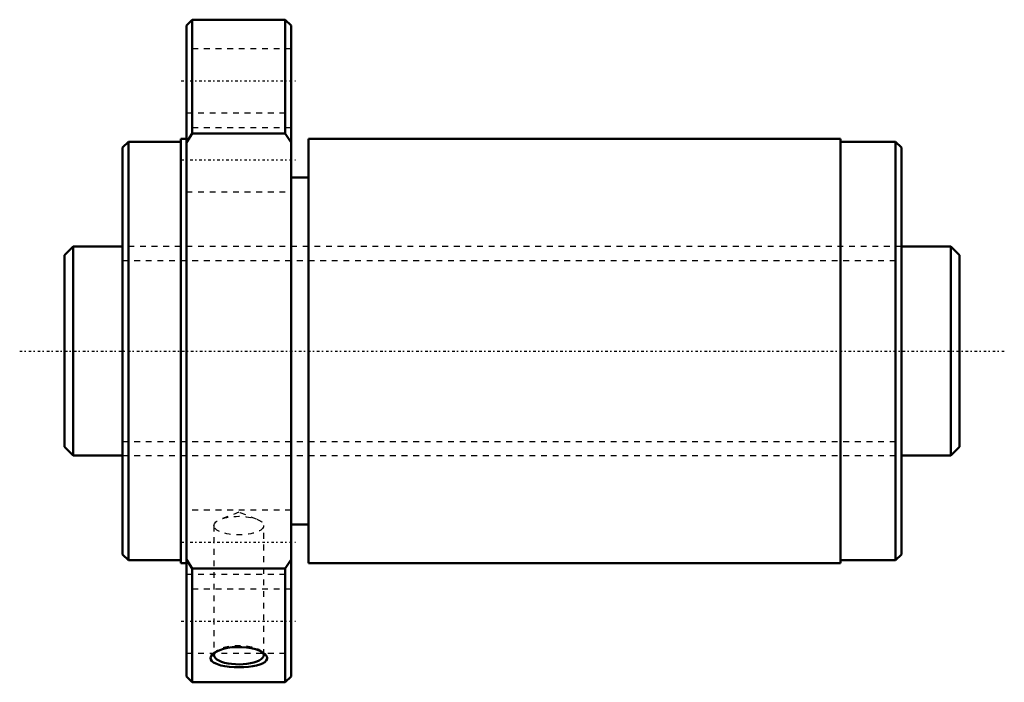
# Model space of a CAD drawing. Header units: millimetres. Extents: x -18 to 152, y -57 to 57.
import ezdxf

# ---------------------------------------------------------------- set-up
doc = ezdxf.new("R2010")
doc.units = ezdxf.units.MM
doc.linetypes.add('Center', pattern=[1.5, 0.45, -0.5, 0.05, -0.5])
doc.linetypes.add('Dashed', pattern=[2, 1, -1])
for name, color, linetype, lineweight in [('2d ConnectionPoints', 7, 'Continuous', 50), ('AM_0', 7, 'Continuous', 50), ('AM_5', 3, 'Continuous', 25), ('AM_7', 7, 'Center', 25), ('AM_9', 6, 'Dashed', 25)]:
    doc.layers.add(name, color=color, linetype=linetype, lineweight=lineweight)

# ---------------------------------------------------------------- blocks, each defined once
blk = doc.blocks.new('1_NRR000SBK3636_5_6Nut_0_in_SBK3636_5_6RRG0_154LC0_0000__0')
at = {"layer": 'AM_0'}
for p, q in [((12, 57), (11, 56)), ((11, 56), (11, -56)), ((28, 57), (12, 57)), ((12, 57), (12, 37.42)), ((29, 56), (28, 57)), ((28, 57), (28, 37.42)), ((29, 56), (29, -56)), ((12, 37.42), (11, 35.87)), ((28, 37.42), (12, 37.42)), ((29, 35.87), (28, 37.42)), ((1, 36), (0, 35)), ((10, 36), (1, 36)), ((1, 36), (1, -36)), ((11, 36.5), (10, 36.5)), ((10, 36.5), (10, -36.5)), ((123.5, 36.5), (32, 36.5)), ((32, 36.5), (32, -36.5)), ((123.5, 36.5), (123.5, -36.5)), ((133, 36), (123.5, 36)), ((134, 35), (133, 36)), ((133, 36), (133, -36)), ((0, 35), (0, -35)), ((134, 35), (134, -35)), ((32, 29.86), (29, 29.86)), ((29, -29.86), (32, -29.86)), ((0, -35), (1, -36)), ((133, -36), (134, -35)), ((1, -36), (10, -36)), ((10, -36.5), (11, -36.5)), ((11, -35.87), (12, -37.42)), ((28, -37.42), (29, -35.87)), ((32, -36.5), (123.5, -36.5)), ((123.5, -36), (133, -36)), ((12, -37.42), (12, -57)), ((12, -37.42), (28, -37.42)), ((28, -37.42), (28, -57)), ((11, -56), (12, -57)), ((12, -57), (28, -57)), ((28, -57), (29, -56))]:
    blk.add_line(p, q, dxfattribs=at)
for points in [[(16.02, -53.79), (15.64, -53.59), (15.36, -53.36), (15.19, -53.09), (15.14, -52.81), (15.22, -52.52), (15.43, -52.23), (15.58, -52.09)], [(15.58, -52.09), (15.75, -51.95), (16.19, -51.7), (16.73, -51.46), (17.35, -51.26), (18.07, -51.09), (18.84, -50.98), (19.67, -50.93), (20.51, -50.93), (21.34, -51), (22.14, -51.13), (22.86, -51.32), (23.51, -51.55), (24.04, -51.82), (24.42, -52.09)], [(24.42, -52.09), (24.45, -52.11), (24.71, -52.41), (24.85, -52.71), (24.85, -52.99), (24.72, -53.26), (24.47, -53.51), (24.1, -53.74), (23.63, -53.94), (23.06, -54.1), (22.39, -54.24), (21.66, -54.34), (20.86, -54.4), (20.03, -54.42), (19.19, -54.4), (18.37, -54.34), (17.59, -54.24), (16.89, -54.09), (16.02, -53.79)]]:
    blk.add_lwpolyline(points, dxfattribs=at)
blk.add_ellipse((20, -52.31), major_axis=(-4.28, 0), ratio=0.374607, start_param=5.995585, end_param=9.744668, dxfattribs=at)
at = {"layer": 'AM_7'}
for p, q in [((10.1, 46.5), (29.9, 46.5)), ((10.1, 32.88), (29.9, 32.88)), ((10.1, -32.88), (29.9, -32.88)), ((10.1, -46.5), (29.9, -46.5))]:
    blk.add_line(p, q, dxfattribs=at)
at = {"layer": 'AM_9'}
for p, q in [((29, 52), (11, 52)), ((11, 41), (29, 41)), ((29, 38.38), (11, 38.38)), ((11, 27.38), (29, 27.38)), ((134, 18), (0, 18)), ((0, -18), (134, -18)), ((29, -27.38), (11, -27.38)), ((20, -27.75), (16.94, -28.92)), ((23.06, -28.92), (20, -27.75)), ((15.72, -30.04), (15.72, -52.31)), ((24.28, -52.31), (24.28, -30.04)), ((11, -38.38), (29, -38.38)), ((29, -41), (11, -41)), ((11, -52), (29, -52)), ((16.08, -51.66), (15.59, -52.08)), ((24.42, -52.09), (23.92, -51.66))]:
    blk.add_line(p, q, dxfattribs=at)
blk.add_ellipse((20, -30.04), major_axis=(-4.28, 0), ratio=0.374607, dxfattribs=at)
blk.add_ellipse((20, -52.31), major_axis=(-4.28, 0), ratio=0.374607, start_param=3.461483, end_param=5.995585, dxfattribs=at)
blk = doc.blocks.new('2_NRR000SBK3636_5_60Shaft_0_in_SBK3636_5_6RRG0_154LC0_0000__0')
at = {"layer": 'AM_0'}
for p, q in [((-8.5, 18), (-10, 16.5)), ((0, 18), (-8.5, 18)), ((-8.5, 18), (-8.5, -18)), ((142.5, 18), (134, 18)), ((144, 16.5), (142.5, 18)), ((142.5, 18), (142.5, -18)), ((-10, 16.5), (-10, -16.5)), ((144, 16.5), (144, -16.5)), ((-10, -16.5), (-8.5, -18)), ((142.5, -18), (144, -16.5)), ((-8.5, -18), (0, -18)), ((134, -18), (142.5, -18))]:
    blk.add_line(p, q, dxfattribs=at)
at = {"layer": 'AM_5', "linetype": 'Dashed'}
for p, q in [((0, 15.5465), (134, 15.5465)), ((0, -15.5465), (134, -15.5465))]:
    blk.add_line(p, q, dxfattribs=at)
at = {"layer": 'AM_7'}
blk.add_line((-17.7, 0), (151.7, 0), dxfattribs=at)
at = {"layer": 'AM_9'}
for p, q in [((134, 18), (0, 18)), ((0, -18), (134, -18))]:
    blk.add_line(p, q, dxfattribs=at)

msp = doc.modelspace()

# ---------------------------------------------------------------- linework, layer by layer
at = {"layer": '2d ConnectionPoints'}
msp.add_point((0, 0), dxfattribs=at)

# ---------------------------------------------------------------- block references
for name in ['1_NRR000SBK3636_5_6Nut_0_in_SBK3636_5_6RRG0_154LC0_0000__0', '2_NRR000SBK3636_5_60Shaft_0_in_SBK3636_5_6RRG0_154LC0_0000__0']:
    msp.add_blockref(name, (0, 0))

doc.saveas('drawing.dxf')
